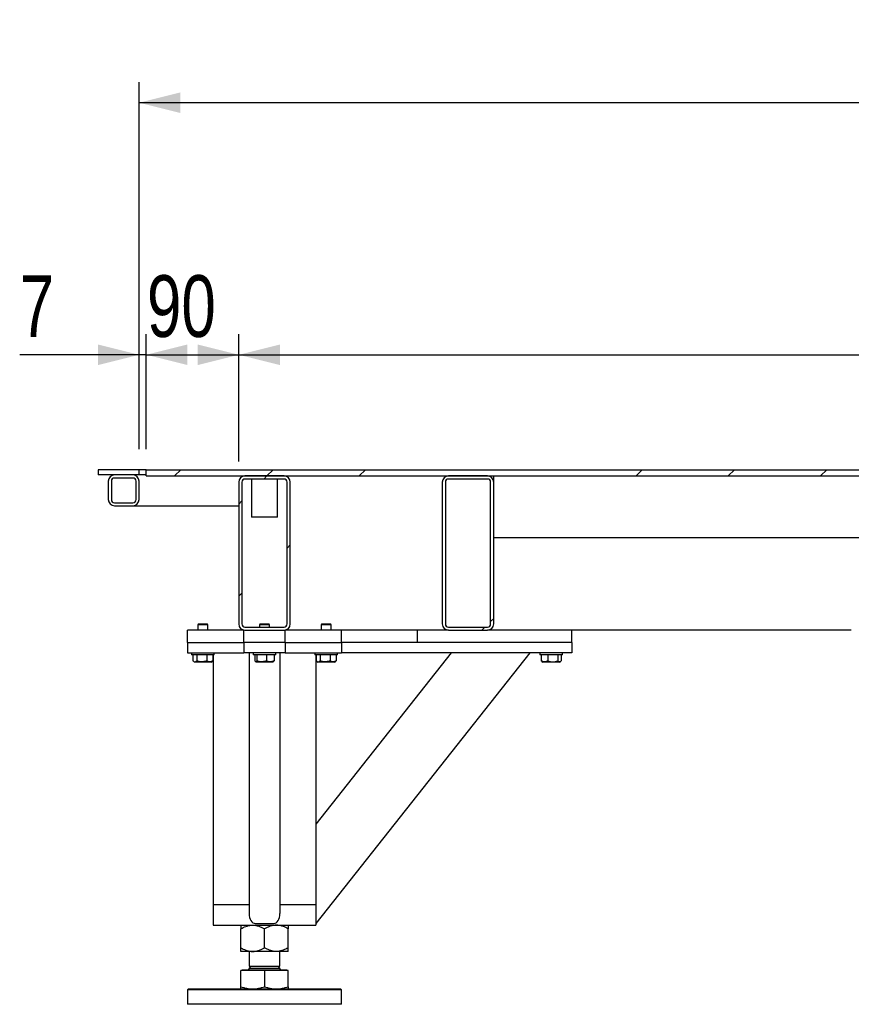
# Model space of a CAD drawing. Header units: millimetres. Extents: x 0 to 841, y 0 to 594.
# Tile 5 of 92: x 86 to 127, y 252 to 300. Entities that reach past the tile are written whole.
import ezdxf

# ---------------------------------------------------------------- set-up
doc = ezdxf.new("R2010")
doc.units = ezdxf.units.MM
doc.layers.add('COTES', color=1, linetype='Continuous')
doc.layers.add('TRAIT-FINS', color=9, linetype='Continuous')
doc.layers.add('TRAIT-FORT', color=4, linetype='Continuous', lineweight=25)
doc.styles.add('SLDTEXTSTYLE0', font='TXT', dxfattribs={"width": 0.75})
doc.dimstyles.new('SLDDIMSTYLE0', dxfattribs={"dimtxt": 3, "dimasz": 2, "dimexe": 0, "dimexo": 0.0625, "dimgap": 0.75, "dimtad": 1, "dimdec": 0, "dimlfac": 20, "dimrnd": 1e-09, "dimzin": 12, "dimdsep": 46, "dimtxsty": 'SLDTEXTSTYLE0', "dimsah": 1, "dimcen": 0.09, "dimadec": 0, "dimazin": 3, "dimtfac": 1, "dimtdec": 0, "dimtofl": 0, "dimtmove": 0, "dimatfit": 3, "dimfxl": 1, "dimfrac": 2, "dimtolj": 1, "dimtzin": 12, "dimarcsym": 0})
doc.dimstyles.new('SLDDIMSTYLE1', dxfattribs={"dimtxt": 3, "dimasz": 2, "dimexe": 0, "dimexo": 0.0625, "dimgap": 0.75, "dimtad": 1, "dimdec": 0, "dimlfac": 20, "dimrnd": 1e-09, "dimzin": 12, "dimdsep": 46, "dimtxsty": 'SLDTEXTSTYLE0', "dimsah": 1, "dimcen": 0.09, "dimadec": 0, "dimazin": 3, "dimtfac": 1, "dimtdec": 0, "dimtmove": 0, "dimatfit": 0, "dimfxl": 1, "dimfrac": 2, "dimtolj": 1, "dimtzin": 12, "dimarcsym": 0})
pattern_1 = [(45, (0, 0), (-13.4704, 13.4704), []), (45, (4.49, 2e-323), (-13.4704, 13.4704), []), (45, (8.98, 4e-323), (-13.4704, 13.4704), []), (45, (13.47, 6e-323), (-13.4704, 13.4704), [])]

# ---------------------------------------------------------------- blocks, each defined once
blk = doc.blocks.new('_D_18')
at = {"layer": 'COTES', "color": 1, "transparency": 16777216}
for p, q in [((92.21, 279.331), (92.21, 297.185)), ((443.06, 279.331), (443.06, 297.185)), ((443.06, 296.185), (92.21, 296.185))]:
    blk.add_line(p, q, dxfattribs=at)
for points in [[(92.21, 296.185), (94.21, 295.685), (94.21, 296.685)], [(443.06, 296.185), (441.06, 296.685), (441.06, 295.685)]]:
    blk.add_solid(points, dxfattribs=at)
at = {"layer": 'COTES', "color": 1, "transparency": 16777216, "char_height": 3, "attachment_point": 1, "style": 'SLDTEXTSTYLE0'}
for s, insert in [('7017', (250.851, 300.052)), ('Int. Ceinture', (260.843, 300.052))]:
    blk.add_mtext(s, dxfattribs=dict(at, insert=insert))
blk = doc.blocks.new('_D_19')
at = {"layer": 'COTES', "color": 1, "transparency": 16777216}
for p, q in [((97.06, 278.731), (97.06, 284.926)), ((438.21, 279.031), (438.21, 284.926)), ((97.06, 283.926), (438.21, 283.926))]:
    blk.add_line(p, q, dxfattribs=at)
for points in [[(97.06, 283.926), (99.06, 283.426), (99.06, 284.426)], [(438.21, 283.926), (436.21, 284.426), (436.21, 283.426)]]:
    blk.add_solid(points, dxfattribs=at)
at = {"layer": 'COTES', "color": 1, "transparency": 16777216, "char_height": 3, "attachment_point": 1, "style": 'SLDTEXTSTYLE0'}
for s, insert in [('6823', (256.383, 287.793)), ('Cadre', (266.374, 287.793))]:
    blk.add_mtext(s, dxfattribs=dict(at, insert=insert))
blk = doc.blocks.new('_D_22')
at = {"layer": 'COTES', "color": 1, "transparency": 16777216}
for p, q in [((92.56, 279.331), (92.56, 284.926)), ((97.06, 278.731), (97.06, 284.926)), ((92.56, 283.926), (97.06, 283.926))]:
    blk.add_line(p, q, dxfattribs=at)
for points in [[(92.56, 283.926), (94.56, 283.426), (94.56, 284.426)], [(97.06, 283.926), (95.06, 284.426), (95.06, 283.426)]]:
    blk.add_solid(points, dxfattribs=at)
at = {"layer": 'COTES', "color": 1, "transparency": 16777216, "insert": (92.593, 287.793), "char_height": 3, "attachment_point": 1, "style": 'SLDTEXTSTYLE0'}
blk.add_mtext('90', dxfattribs=at)
blk = doc.blocks.new('_D_23')
at = {"layer": 'COTES', "color": 1, "transparency": 16777216}
for p, q in [((92.21, 279.331), (92.21, 284.926)), ((92.56, 279.331), (92.56, 284.926)), ((92.21, 283.926), (86.398, 283.926)), ((92.56, 283.926), (92.21, 283.926)), ((92.56, 283.926), (95.56, 283.926))]:
    blk.add_line(p, q, dxfattribs=at)
for points in [[(92.21, 283.926), (90.21, 284.426), (90.21, 283.426)], [(92.56, 283.926), (94.56, 283.426), (94.56, 284.426)]]:
    blk.add_solid(points, dxfattribs=at)
at = {"layer": 'COTES', "color": 1, "transparency": 16777216, "insert": (86.398, 287.793), "char_height": 3, "attachment_point": 1, "style": 'SLDTEXTSTYLE0'}
blk.add_mtext('7', dxfattribs=at)

msp = doc.modelspace()

# ---------------------------------------------------------------- hatches: boundary and pattern name
at = {"layer": 'TRAIT-FINS'}
h = msp.add_hatch(dxfattribs=at)
h.set_pattern_fill('ANSI32', color=9, angle=3e-322, style=0)
h.paths.add_polyline_path([(92.21, 278.081), (92.21, 278.331), (90.21, 278.331), (90.21, 278.081)], flags=0)
h = msp.add_hatch(dxfattribs=at)
h.set_pattern_fill('DIN 201 ACIER ET FONTE', color=9, style=0, pattern_type=2)
h.set_pattern_definition(pattern_1)
h.paths.add_polyline_path([(92.56, 278.031), (141.805, 278.031), (141.805, 278.331), (92.56, 278.331)], flags=0)
h = msp.add_hatch(dxfattribs=at)
h.set_pattern_fill('ANSI32', color=9, angle=3e-322, style=0)
edge = h.paths.add_edge_path(flags=0)
edge.add_line((92.21, 276.881), (92.21, 277.781))
edge.add_arc((91.91, 277.781), 0.3, 0, 90)
edge.add_line((91.91, 278.081), (91.01, 278.081))
edge.add_arc((91.01, 277.781), 0.3, 90, 180)
edge.add_line((90.71, 277.781), (90.71, 276.881))
edge.add_arc((91.01, 276.881), 0.3, 180, 270)
edge.add_line((91.01, 276.581), (91.91, 276.581))
edge.add_arc((91.91, 276.881), 0.3, 270, 360)
edge = h.paths.add_edge_path(flags=0)
edge.add_arc((91.91, 277.781), 0.15, 0, 90, ccw=False)
edge.add_line((92.06, 277.781), (92.06, 276.881))
edge.add_arc((91.91, 276.881), 0.15, 270, 360, ccw=False)
edge.add_line((91.91, 276.731), (91.01, 276.731))
edge.add_arc((91.01, 276.881), 0.15, 180, 270, ccw=False)
edge.add_line((90.86, 276.881), (90.86, 277.781))
edge.add_arc((91.01, 277.781), 0.15, 90, 180, ccw=False)
edge.add_line((91.01, 277.931), (91.91, 277.931))
h = msp.add_hatch(dxfattribs=at)
h.set_pattern_fill('DIN 201 ACIER ET FONTE', color=9, style=0, pattern_type=2)
h.set_pattern_definition(pattern_1)
edge = h.paths.add_edge_path(flags=0)
edge.add_line((97.06, 277.731), (97.06, 270.831))
edge.add_arc((97.36, 270.831), 0.3, 180, 270)
edge.add_line((97.36, 270.531), (99.26, 270.531))
edge.add_arc((99.26, 270.831), 0.3, 270, 360)
edge.add_line((99.56, 270.831), (99.56, 277.731))
edge.add_arc((99.26, 277.731), 0.3, 0, 90)
edge.add_line((99.26, 278.031), (97.36, 278.031))
edge.add_arc((97.36, 277.731), 0.3, 90, 180)
edge = h.paths.add_edge_path(flags=0)
edge.add_arc((97.36, 270.831), 0.15, 180, 270, ccw=False)
edge.add_line((97.21, 270.831), (97.21, 277.731))
edge.add_arc((97.36, 277.731), 0.15, 90, 180, ccw=False)
edge.add_line((97.36, 277.881), (99.26, 277.881))
edge.add_arc((99.26, 277.731), 0.15, 0, 90, ccw=False)
edge.add_line((99.41, 277.731), (99.41, 270.831))
edge.add_arc((99.26, 270.831), 0.15, 270, 360, ccw=False)
edge.add_line((99.26, 270.681), (97.36, 270.681))
h = msp.add_hatch(dxfattribs=at)
h.set_pattern_fill('DIN 201 ACIER ET FONTE', color=9, style=0, pattern_type=2)
h.set_pattern_definition(pattern_1)
edge = h.paths.add_edge_path(flags=0)
edge.add_arc((107.26, 277.731), 0.3, 90, 180)
edge.add_line((106.96, 277.731), (106.96, 270.831))
edge.add_arc((107.26, 270.831), 0.3, 180, 270)
edge.add_line((107.26, 270.531), (109.16, 270.531))
edge.add_arc((109.16, 270.831), 0.3, 270, 360)
edge.add_line((109.46, 270.831), (109.46, 277.731))
edge.add_arc((109.16, 277.731), 0.3, 0, 90)
edge.add_line((109.16, 278.031), (107.26, 278.031))
edge = h.paths.add_edge_path(flags=0)
edge.add_line((109.16, 270.681), (107.26, 270.681))
edge.add_arc((107.26, 270.831), 0.15, 180, 270, ccw=False)
edge.add_line((107.11, 270.831), (107.11, 277.731))
edge.add_arc((107.26, 277.731), 0.15, 90, 180, ccw=False)
edge.add_line((107.26, 277.881), (109.16, 277.881))
edge.add_arc((109.16, 277.731), 0.15, 0, 90, ccw=False)
edge.add_line((109.31, 277.731), (109.31, 270.831))
edge.add_arc((109.16, 270.831), 0.15, 270, 360, ccw=False)

# ---------------------------------------------------------------- linework, layer by layer
at = {"layer": 'TRAIT-FORT', "color": 4, "linetype": 'Continuous', "lineweight": 25}
for p, q in [((90.21, 278.331), (90.21, 278.081)), ((92.21, 278.331), (90.21, 278.331)), ((92.21, 278.081), (92.21, 278.331)), ((92.56, 278.331), (92.21, 278.331)), ((92.56, 278.031), (92.56, 278.331)), ((92.56, 278.331), (141.805, 278.331)), ((92.21, 278.081), (90.21, 278.081)), ((90.71, 277.781), (90.71, 276.881)), ((90.86, 277.781), (90.86, 276.881)), ((91.91, 278.081), (91.01, 278.081)), ((91.91, 277.931), (91.01, 277.931)), ((92.06, 276.881), (92.06, 277.781)), ((92.56, 278.081), (92.21, 278.081)), ((92.21, 276.881), (92.21, 277.781)), ((92.56, 278.031), (141.805, 278.031)), ((99.26, 278.031), (97.36, 278.031)), ((99.26, 277.881), (97.36, 277.881)), ((97.684, 277.881), (97.684, 276.031)), ((98.934, 276.031), (98.934, 277.881)), ((109.16, 278.031), (107.26, 278.031)), ((109.16, 277.881), (107.26, 277.881)), ((109.46, 277.731), (109.46, 278.031)), ((97.06, 277.731), (97.06, 270.831)), ((97.21, 277.731), (97.21, 270.831)), ((99.41, 270.831), (99.41, 277.731)), ((99.56, 270.831), (99.56, 277.731)), ((106.96, 277.731), (106.96, 270.831)), ((107.11, 277.731), (107.11, 270.831)), ((109.31, 270.831), (109.31, 277.731)), ((109.46, 270.831), (109.46, 277.731)), ((91.01, 276.731), (91.91, 276.731)), ((91.01, 276.581), (91.91, 276.581)), ((91.91, 276.581), (97.06, 276.581)), ((98.309, 276.031), (97.684, 276.031)), ((98.934, 276.031), (98.309, 276.031)), ((109.46, 275.031), (139.31, 275.031)), ((95.095, 270.831), (95.06, 270.796)), ((95.06, 270.796), (95.06, 270.531)), ((95.56, 270.796), (95.06, 270.796)), ((95.095, 270.831), (95.525, 270.831)), ((95.56, 270.796), (95.525, 270.831)), ((95.56, 270.531), (95.56, 270.796)), ((97.36, 270.681), (99.26, 270.681)), ((98.095, 270.831), (98.06, 270.796)), ((98.06, 270.796), (98.06, 270.681)), ((98.56, 270.796), (98.06, 270.796)), ((98.095, 270.831), (98.525, 270.831)), ((98.56, 270.796), (98.525, 270.831)), ((98.56, 270.681), (98.56, 270.796)), ((101.095, 270.831), (101.06, 270.796)), ((101.06, 270.796), (101.06, 270.531)), ((101.56, 270.796), (101.06, 270.796)), ((101.095, 270.831), (101.525, 270.831)), ((101.56, 270.796), (101.525, 270.831)), ((101.56, 270.531), (101.56, 270.796)), ((107.26, 270.681), (109.16, 270.681)), ((94.56, 269.931), (94.56, 270.531)), ((97.31, 270.531), (94.56, 270.531)), ((97.31, 269.931), (97.31, 270.531)), ((97.36, 270.531), (99.26, 270.531)), ((102.06, 270.531), (99.31, 270.531)), ((99.31, 269.931), (99.31, 270.531)), ((105.76, 270.531), (102.06, 270.531)), ((102.06, 269.931), (102.06, 270.531)), ((105.76, 269.931), (105.76, 270.531)), ((107.26, 270.531), (105.76, 270.531)), ((107.26, 270.531), (109.16, 270.531)), ((113.26, 270.531), (109.16, 270.531)), ((126.86, 270.531), (113.26, 270.531)), ((113.26, 269.931), (113.26, 270.531)), ((94.56, 269.931), (94.56, 269.431)), ((94.56, 269.931), (97.31, 269.931)), ((99.31, 269.931), (97.31, 269.931)), ((97.31, 269.931), (97.31, 269.431)), ((99.31, 269.931), (102.06, 269.931)), ((99.31, 269.931), (99.31, 269.431)), ((102.06, 269.931), (102.06, 269.431)), ((113.26, 269.931), (102.06, 269.931)), ((113.26, 269.931), (105.76, 269.931)), ((113.26, 269.931), (113.26, 269.431)), ((94.56, 269.431), (97.31, 269.431)), ((94.76, 269.431), (94.76, 269.331)), ((95.86, 269.331), (94.76, 269.331)), ((94.823, 269.331), (94.823, 269.031)), ((95.014, 269.331), (95.014, 269.031)), ((95.501, 269.331), (95.501, 269.031)), ((95.797, 269.331), (95.797, 269.031)), ((95.81, 269.331), (95.81, 257.181)), ((95.86, 269.331), (95.86, 269.431)), ((99.31, 269.431), (97.31, 269.431)), ((97.56, 269.431), (97.56, 256.747)), ((97.76, 269.431), (97.76, 269.331)), ((98.86, 269.331), (97.76, 269.331)), ((97.847, 269.331), (97.847, 269.031)), ((97.937, 269.331), (97.937, 269.031)), ((98.399, 269.331), (98.399, 269.031)), ((98.772, 269.331), (98.772, 269.031)), ((98.86, 269.331), (98.86, 269.431)), ((99.06, 269.431), (99.06, 256.747)), ((99.31, 269.431), (102.06, 269.431)), ((100.76, 269.431), (100.76, 269.331)), ((101.86, 269.331), (100.76, 269.331)), ((111.222, 269.431), (100.81, 256.263)), ((107.398, 269.431), (100.81, 261.1)), ((100.81, 269.331), (100.81, 257.181)), ((100.823, 269.331), (100.823, 269.031)), ((101.014, 269.331), (101.014, 269.031)), ((101.501, 269.331), (101.501, 269.031)), ((101.797, 269.331), (101.797, 269.031)), ((101.86, 269.331), (101.86, 269.431)), ((113.26, 269.431), (102.06, 269.431)), ((111.71, 269.431), (111.71, 269.331)), ((111.718, 269.331), (111.71, 269.331)), ((112.81, 269.331), (111.718, 269.331)), ((111.777, 269.331), (111.777, 269.031)), ((112.096, 269.331), (112.096, 269.031)), ((112.578, 269.331), (112.578, 269.031)), ((112.742, 269.331), (112.742, 269.031)), ((112.81, 269.331), (112.81, 269.431)), ((94.847, 269.015), (94.906, 268.981)), ((95.714, 268.981), (94.906, 268.981)), ((95.714, 268.981), (95.772, 269.015)), ((95.797, 269.031), (95.771, 269.017)), ((97.877, 268.998), (97.906, 268.981)), ((98.714, 268.981), (97.906, 268.981)), ((98.714, 268.981), (98.743, 268.998)), ((100.847, 269.015), (100.906, 268.981)), ((101.714, 268.981), (100.906, 268.981)), ((101.714, 268.981), (101.772, 269.015)), ((101.797, 269.031), (101.771, 269.017)), ((111.809, 269.009), (111.856, 268.981)), ((112.664, 268.981), (111.856, 268.981)), ((112.664, 268.981), (112.711, 269.009)), ((95.81, 257.181), (95.81, 256.181)), ((95.81, 257.181), (97.56, 257.181)), ((96.11, 257.181), (97.56, 257.181)), ((99.06, 257.181), (100.81, 257.181)), ((99.06, 257.181), (100.51, 257.181)), ((100.81, 257.181), (100.81, 256.181)), ((97.86, 256.263), (98.76, 256.263)), ((95.81, 256.181), (100.81, 256.181)), ((97.16, 255.079), (97.16, 256.003)), ((98.31, 255.079), (98.31, 256.003)), ((99.46, 255.079), (99.46, 256.003)), ((97.735, 254.901), (97.16, 254.901)), ((97.56, 254.901), (97.56, 254.191)), ((98.885, 254.901), (97.735, 254.901)), ((99.46, 254.901), (98.885, 254.901)), ((99.06, 254.191), (99.06, 254.901)), ((97.16, 253.184), (97.16, 253.976)), ((98.31, 253.976), (97.16, 253.976)), ((97.242, 254.011), (97.207, 253.976)), ((97.242, 254.016), (97.242, 254.011)), ((97.242, 254.016), (97.776, 254.016)), ((97.242, 254.011), (97.776, 254.011)), ((97.655, 254.191), (97.56, 254.097)), ((97.56, 254.191), (97.935, 254.191)), ((97.56, 254.097), (97.56, 254.066)), ((97.56, 254.097), (98.959, 254.097)), ((97.776, 254.016), (99.377, 254.016)), ((97.776, 254.011), (99.377, 254.011)), ((97.935, 254.191), (99.06, 254.191)), ((98.31, 253.976), (98.31, 253.184)), ((99.46, 253.976), (98.31, 253.976)), ((98.959, 254.097), (99.06, 254.097)), ((99.06, 254.097), (98.965, 254.191)), ((99.06, 254.066), (99.06, 254.097)), ((99.377, 254.011), (99.377, 254.016)), ((99.412, 253.976), (99.377, 254.011)), ((99.46, 253.184), (99.46, 253.976)), ((94.61, 253.081), (94.56, 253.031)), ((94.56, 253.031), (94.56, 252.331)), ((102.06, 253.031), (94.56, 253.031)), ((94.61, 253.081), (102.01, 253.081)), ((102.06, 253.031), (102.01, 253.081)), ((102.06, 252.331), (102.06, 253.031)), ((97.466, 252.331), (94.56, 252.331)), ((102.06, 252.331), (97.466, 252.331))]:
    msp.add_line(p, q, dxfattribs=at)
for centre, radius, start, end in [((91.01, 277.781), 0.3, 90, 180), ((91.01, 277.781), 0.15, 90, 180), ((91.91, 277.781), 0.3, 0, 90), ((91.91, 277.781), 0.15, 0, 90), ((97.36, 277.731), 0.3, 90, 180), ((97.36, 277.731), 0.15, 90, 180), ((99.26, 277.731), 0.3, 0, 90), ((99.26, 277.731), 0.15, 0, 90), ((107.26, 277.731), 0.3, 90, 180), ((107.26, 277.731), 0.15, 90, 180), ((109.16, 277.731), 0.3, 0, 90), ((109.16, 277.731), 0.15, 0, 90), ((91.01, 276.881), 0.3, 180, 270), ((91.01, 276.881), 0.15, 180, 270), ((91.91, 276.881), 0.3, 270, 0), ((91.91, 276.881), 0.15, 270, 0), ((97.36, 270.831), 0.3, 180, 270), ((97.36, 270.831), 0.15, 180, 270), ((99.26, 270.831), 0.3, 270, 0), ((99.26, 270.831), 0.15, 270, 0), ((107.26, 270.831), 0.3, 180, 270), ((107.26, 270.831), 0.15, 180, 270), ((109.16, 270.831), 0.3, 270, 0), ((109.16, 270.831), 0.15, 270, 0), ((97.51, 254.066), 0.05, 270, 360), ((99.11, 254.066), 0.05, 180, 270)]:
    msp.add_arc(centre, radius, start, end, dxfattribs=at)
for centre, start_param, end_param in [((97.86, 256.747), 4.712389, 6.283185), ((98.76, 256.747), 0, 1.570796)]:
    msp.add_ellipse(centre, major_axis=(0, -0.484), ratio=0.620236, start_param=start_param, end_param=end_param, dxfattribs=at)
for points, knots in [([(94.823, 269.031), (94.839, 269.021), (94.873, 268.998), (94.923, 268.99), (94.97, 269.002), (94.999, 269.022), (95.014, 269.031)], [0, 0, 0, 0, 0.264605, 0.534948, 0.765343, 1, 1, 1, 1]), ([(95.501, 269.031), (95.439, 269.016), (95.336, 268.991), (95.188, 268.994), (95.088, 269.011), (95.03, 269.027), (95.014, 269.031)], [0, 0, 0, 0, 0.385549, 0.637642, 0.896546, 1, 1, 1, 1]), ([(95.797, 269.031), (95.771, 269.021), (95.719, 268.998), (95.642, 268.99), (95.569, 269.002), (95.524, 269.022), (95.501, 269.031)], [0, 0, 0, 0, 0.264605, 0.534948, 0.765343, 1, 1, 1, 1]), ([(97.847, 269.031), (97.855, 269.021), (97.871, 268.998), (97.894, 268.99), (97.916, 269.002), (97.93, 269.022), (97.937, 269.031)], [0, 0, 0, 0, 0.264605, 0.534948, 0.765343, 1, 1, 1, 1]), ([(98.399, 269.031), (98.34, 269.016), (98.243, 268.991), (98.102, 268.994), (98.007, 269.011), (97.952, 269.027), (97.937, 269.031)], [0, 0, 0, 0, 0.385549, 0.637642, 0.896546, 1, 1, 1, 1]), ([(98.772, 269.031), (98.74, 269.021), (98.674, 268.998), (98.577, 268.99), (98.485, 269.002), (98.428, 269.022), (98.399, 269.031)], [0, 0, 0, 0, 0.264605, 0.534948, 0.765343, 1, 1, 1, 1]), ([(98.772, 269.031), (98.765, 269.019), (98.755, 269.003), (98.744, 269.001), (98.742, 269)], [0, 0, 0, 0, 0.774717, 1, 1, 1, 1]), ([(100.823, 269.031), (100.839, 269.021), (100.873, 268.998), (100.923, 268.99), (100.97, 269.002), (100.999, 269.022), (101.014, 269.031)], [0, 0, 0, 0, 0.264605, 0.534948, 0.765343, 1, 1, 1, 1]), ([(101.501, 269.031), (101.439, 269.016), (101.336, 268.991), (101.188, 268.994), (101.088, 269.011), (101.03, 269.027), (101.014, 269.031)], [0, 0, 0, 0, 0.385549, 0.637642, 0.896546, 1, 1, 1, 1]), ([(101.797, 269.031), (101.771, 269.021), (101.719, 268.998), (101.642, 268.99), (101.569, 269.002), (101.524, 269.022), (101.501, 269.031)], [0, 0, 0, 0, 0.264605, 0.534948, 0.765343, 1, 1, 1, 1]), ([(111.809, 269.01), (111.804, 269.013), (111.796, 269.016), (111.786, 269.025), (111.78, 269.029), (111.777, 269.031)], [0, 0, 0, 0, 0.479187, 0.739528, 1, 1, 1, 1]), ([(112.096, 269.031), (112.068, 269.021), (112.012, 268.998), (111.929, 268.99), (111.85, 269.002), (111.802, 269.022), (111.777, 269.031)], [0, 0, 0, 0, 0.264605, 0.534948, 0.765343, 1, 1, 1, 1]), ([(112.096, 269.031), (112.138, 269.021), (112.222, 268.998), (112.348, 268.99), (112.468, 269.002), (112.541, 269.022), (112.578, 269.031)], [0, 0, 0, 0, 0.264605, 0.534948, 0.765343, 1, 1, 1, 1]), ([(112.742, 269.031), (112.722, 269.016), (112.687, 268.991), (112.637, 268.994), (112.603, 269.011), (112.584, 269.027), (112.578, 269.031)], [0, 0, 0, 0, 0.385549, 0.637642, 0.896546, 1, 1, 1, 1]), ([(97.16, 256.003), (97.239, 256.045), (97.358, 256.109), (97.529, 256.16), (97.642, 256.179), (97.711, 256.181), (97.735, 256.181)], [0, 0, 0, 0, 0.432045, 0.654349, 0.879653, 1, 1, 1, 1]), ([(97.16, 256.181), (97.16, 256.181), (97.16, 256.18), (97.16, 256.155), (97.16, 256.086), (97.16, 256.026), (97.16, 256.003)], [0, 0, 0, 0, 0.0504, 0.402614, 0.767588, 1, 1, 1, 1]), ([(97.735, 256.181), (97.785, 256.179), (97.886, 256.174), (98.033, 256.134), (98.175, 256.077), (98.265, 256.028), (98.31, 256.003)], [0, 0, 0, 0, 0.249578, 0.504364, 0.751047, 1, 1, 1, 1]), ([(98.885, 256.181), (98.835, 256.179), (98.734, 256.174), (98.587, 256.134), (98.445, 256.077), (98.355, 256.028), (98.31, 256.003)], [0, 0, 0, 0, 0.2495779, 0.5043641, 0.7510469, 1, 1, 1, 1]), ([(99.46, 256.003), (99.381, 256.045), (99.262, 256.109), (99.091, 256.16), (98.978, 256.179), (98.909, 256.181), (98.885, 256.181)], [0, 0, 0, 0, 0.432045, 0.654349, 0.879653, 1, 1, 1, 1]), ([(99.46, 256.181), (99.46, 256.181), (99.46, 256.18), (99.46, 256.155), (99.46, 256.086), (99.46, 256.026), (99.46, 256.003)], [0, 0, 0, 0, 0.0504, 0.402614, 0.767588, 1, 1, 1, 1]), ([(97.16, 255.079), (97.239, 255.037), (97.358, 254.974), (97.529, 254.923), (97.642, 254.904), (97.711, 254.902), (97.735, 254.901)], [0, 0, 0, 0, 0.432045, 0.654349, 0.879653, 1, 1, 1, 1]), ([(97.16, 254.901), (97.16, 254.901), (97.16, 254.902), (97.16, 254.928), (97.16, 254.997), (97.16, 255.056), (97.16, 255.079)], [0, 0, 0, 0, 0.0504, 0.402614, 0.767588, 1, 1, 1, 1]), ([(97.735, 254.901), (97.785, 254.904), (97.886, 254.909), (98.033, 254.949), (98.175, 255.005), (98.265, 255.054), (98.31, 255.079)], [0, 0, 0, 0, 0.249578, 0.504364, 0.751047, 1, 1, 1, 1]), ([(98.885, 254.901), (98.835, 254.904), (98.734, 254.909), (98.587, 254.949), (98.445, 255.005), (98.355, 255.054), (98.31, 255.079)], [0, 0, 0, 0, 0.2495779, 0.5043641, 0.7510469, 1, 1, 1, 1]), ([(99.46, 255.079), (99.381, 255.037), (99.262, 254.974), (99.091, 254.923), (98.978, 254.904), (98.909, 254.902), (98.885, 254.901)], [0, 0, 0, 0, 0.432045, 0.654349, 0.879653, 1, 1, 1, 1]), ([(99.46, 254.901), (99.46, 254.901), (99.46, 254.902), (99.46, 254.928), (99.46, 254.997), (99.46, 255.056), (99.46, 255.079)], [0, 0, 0, 0, 0.0504, 0.402614, 0.767588, 1, 1, 1, 1]), ([(97.16, 253.184), (97.253, 253.155), (97.442, 253.097), (97.637, 253.087), (97.735, 253.081)], [0, 0, 0, 0, 0.495458, 1, 1, 1, 1]), ([(97.16, 253.081), (97.16, 253.086), (97.16, 253.097), (97.16, 253.155), (97.16, 253.184)], [0, 0, 0, 0, 0.494511, 1, 1, 1, 1]), ([(97.735, 253.081), (97.831, 253.086), (98.026, 253.097), (98.215, 253.155), (98.31, 253.184)], [0, 0, 0, 0, 0.4945107, 1, 1, 1, 1]), ([(98.31, 253.184), (98.403, 253.155), (98.592, 253.097), (98.787, 253.087), (98.885, 253.081)], [0, 0, 0, 0, 0.495458, 1, 1, 1, 1]), ([(98.885, 253.081), (98.981, 253.086), (99.176, 253.097), (99.365, 253.155), (99.46, 253.184)], [0, 0, 0, 0, 0.494511, 1, 1, 1, 1]), ([(99.46, 253.184), (99.46, 253.155), (99.46, 253.097), (99.46, 253.087), (99.46, 253.081)], [0, 0, 0, 0, 0.495458, 1, 1, 1, 1])]:
    msp.add_open_spline(points, degree=3, knots=knots, dxfattribs=at)

# ---------------------------------------------------------------- dimensions: what is measured, and where the dimension line sits
at = {"layer": 'COTES', "color": 1}
for base, p1, p2, text, picture, middle in [((92.21, 296.185), (443.06, 278.331), (92.21, 278.331), '<> Int. Ceinture', '_D_18', (267.635, 296.185)), ((438.21, 283.926), (97.06, 277.731), (438.21, 278.031), '<> Cadre', '_D_19', (267.635, 283.926))]:
    dim = msp.add_linear_dim(base=base, p1=p1, p2=p2, text=text, dimstyle='SLDDIMSTYLE0', dxfattribs=at)
    dim.commit()
    dim.dimension.update_dxf_attribs({"geometry": picture, "text_midpoint": middle, "dimtype": 160})
for base, p2, dimstyle, picture, middle in [((97.06, 283.926), (97.06, 277.731), 'SLDDIMSTYLE0', '_D_22', (94.81, 283.926)), ((92.21, 283.926), (92.21, 278.331), 'SLDDIMSTYLE1', '_D_23', (87.507, 283.926))]:
    dim = msp.add_linear_dim(base=base, p1=(92.56, 278.331), p2=p2, dimstyle=dimstyle, dxfattribs=at)
    dim.commit()
    dim.dimension.update_dxf_attribs({"geometry": picture, "text_midpoint": middle, "dimtype": 160})

doc.saveas('drawing.dxf')
